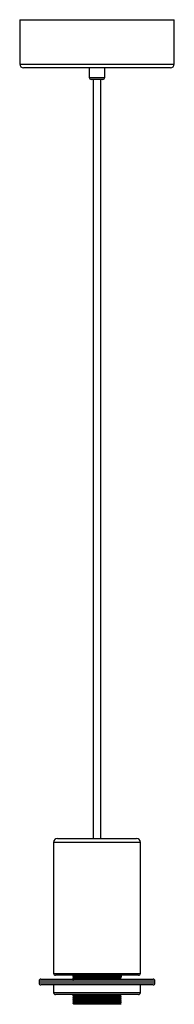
# Paper-space layout '_Posterior' of a CAD drawing. Header units: millimetres. Extents: x -40 to 40, y -486 to 25.
import ezdxf

# ---------------------------------------------------------------- set-up
doc = ezdxf.new("R2010")
doc.units = ezdxf.units.MM

psp = doc.layouts.new('_Posterior')

# ---------------------------------------------------------------- linework, layer by layer
at = {"color": 7, "linetype": 'Continuous', "lineweight": 25}
for p, q in [((-40, 25), (-40, 2)), ((-40, 25), (40, 25)), ((40, 2), (40, 25)), ((38, 0), (-38, 0)), ((-4, 0), (-4, -5)), ((4, -5), (4, 0)), ((3, -6), (-3, -6)), ((-2, -6), (-2, -400)), ((2, -400), (2, -6)), ((-22.5, -402), (-22.5, -470)), ((-20.5, -400), (20.5, -400)), ((22.5, -470), (22.5, -402)), ((-30, -474), (-30, -475)), ((-29, -473), (29, -473)), ((21.5, -471), (-21.5, -471)), ((-12.5, -471), (-12.5, -471.5)), ((-12.5, -472.38), (-12.5, -472.5)), ((-11.96, -471.81), (-11.96, -472.06)), ((-11.96, -472.81), (-11.96, -473.06)), ((11.96, -471.56), (11.96, -471.31)), ((12.5, -471.87), (11.96, -471.56)), ((11.96, -472.56), (11.96, -472.31)), ((12.5, -471), (12.5, -472)), ((12.5, -473), (12.5, -472.87)), ((30, -475), (30, -474)), ((29, -476), (-29, -476)), ((-22.5, -476), (-22.5, -480)), ((22.5, -480), (22.5, -476)), ((21.5, -481), (-21.5, -481)), ((-12.5, -481.38), (-12.5, -481.5)), ((-12.5, -482.38), (-12.5, -482.5)), ((-12.5, -483.38), (-12.5, -483.5)), ((-12.5, -484.38), (-12.5, -484.5)), ((-12.5, -485.38), (-12.5, -485.5)), ((-11.96, -481.81), (-11.96, -482.06)), ((-11.96, -482.81), (-11.96, -483.06)), ((-11.96, -483.81), (-11.96, -484.06)), ((-11.96, -484.81), (-11.96, -485.06)), ((11.96, -481.56), (11.96, -481.31)), ((11.96, -482.56), (11.96, -482.31)), ((11.96, -483.56), (11.96, -483.31)), ((11.96, -484.56), (11.96, -484.31)), ((11.96, -485.56), (11.96, -485.31)), ((12.5, -482), (12.5, -481.87)), ((12.5, -483), (12.5, -482.87)), ((12.5, -484), (12.5, -483.87)), ((12.5, -485), (12.5, -484.87)), ((-11.96, -485.81), (-11.96, -486.06)), ((12.5, -486), (8.84, -486))]:
    psp.add_line(p, q, dxfattribs=at)
at = {"color": 8, "linetype": 'Continuous', "lineweight": 25}
for p, q in [((-40, 2), (40, 2)), ((-4, -5), (4, -5)), ((22.5, -402), (-22.5, -402)), ((-22.5, -470), (22.5, -470)), ((30, -474), (-30, -474)), ((-30, -475), (30, -475)), ((-22.5, -480), (22.5, -480))]:
    psp.add_line(p, q, dxfattribs=at)
at = {"color": 7, "linetype": 'Continuous', "lineweight": 25}
for centre, radius, start, end in [((-38, 2), 2, 180, 270), ((38, 2), 2, 270, 0), ((-3, -5), 1, 180, 270), ((3, -5), 1, 270, 0), ((-20.5, -402), 2, 90, 180), ((20.5, -402), 2, 0, 90), ((-21.5, -470), 1, 180, 270), ((21.5, -470), 1, 270, 0), ((-29, -474), 1, 90, 180), ((-29, -475), 1, 180, 270), ((29, -474), 1, 360, 90), ((29, -475), 1, 270, 360), ((-21.5, -480), 1, 180, 270), ((21.5, -480), 1, 270, 360)]:
    psp.add_arc(centre, radius, start, end, dxfattribs=at)
for points, knots in [([(12.33, -471.02), (12.27, -471.02), (12.12, -471.05), (10.93, -471.08), (8.95, -471.12), (6.32, -471.17), (3.27, -471.21), (0, -471.25), (-3.27, -471.29), (-6.32, -471.33), (-8.94, -471.38), (-10.97, -471.42), (-12.16, -471.46), (-12.64, -471.49), (-12.48, -471.5), (-12.47, -471.5)], [0, 0, 0, 0, 0.050695, 0.137314, 0.222455, 0.307596, 0.394216, 0.479357, 0.564498, 0.651117, 0.736258, 0.821399, 0.908019, 0.99316, 1, 1, 1, 1]), ([(12.5, -472), (12.42, -472.01), (12.25, -472.04), (10.94, -472.08), (8.94, -472.13), (6.32, -472.17), (3.27, -472.21), (0, -472.25), (-3.27, -472.29), (-6.32, -472.33), (-8.94, -472.38), (-10.97, -472.42), (-12.16, -472.46), (-12.64, -472.49), (-12.48, -472.5), (-12.47, -472.5)], [0, 0, 0, 0, 0.082306, 0.166041, 0.248347, 0.330653, 0.414388, 0.496694, 0.579, 0.662735, 0.745041, 0.827347, 0.911082, 0.993388, 1, 1, 1, 1]), ([(-12.5, -471.5), (-12.41, -471.56), (-12.23, -471.66), (-12.05, -471.76), (-11.96, -471.81)], [0, 0, 0, 0, 0.502613, 1, 1, 1, 1]), ([(12.5, -471.87), (12.5, -471.88), (12.42, -471.89), (12.11, -471.92), (11.87, -471.93), (11.23, -471.95), (10.84, -471.96), (9.92, -471.98), (9.4, -471.99), (8.28, -472.01), (7.65, -472.02), (6.28, -472.04), (5.55, -472.05), (4.02, -472.07), (3.22, -472.08), (1.61, -472.11), (0.8, -472.12), (-0.8, -472.13), (-1.61, -472.14), (-3.22, -472.17), (-4.02, -472.18), (-5.55, -472.2), (-6.28, -472.21), (-7.65, -472.23), (-8.28, -472.24), (-9.4, -472.26), (-9.92, -472.27), (-10.84, -472.29), (-11.23, -472.3), (-11.87, -472.32), (-12.11, -472.33), (-12.42, -472.36), (-12.5, -472.37), (-12.5, -472.38)], [0, 0, 0, 0, 0.0625, 0.0625, 0.125, 0.125, 0.1875, 0.1875, 0.25, 0.25, 0.3125, 0.3125, 0.375, 0.375, 0.4375, 0.4375, 0.5, 0.5, 0.5625, 0.5625, 0.625, 0.625, 0.6875, 0.6875, 0.75, 0.75, 0.8125, 0.8125, 0.875, 0.875, 0.9375, 0.9375, 1, 1, 1, 1]), ([(-11.96, -472.06), (-12.05, -472.11), (-12.23, -472.22), (-12.41, -472.32), (-12.5, -472.37)], [0, 0, 0, 0, 0.499998, 1, 1, 1, 1]), ([(-12.5, -472.5), (-12.41, -472.56), (-12.23, -472.66), (-12.05, -472.76), (-11.96, -472.81)], [0, 0, 0, 0, 0.502613, 1, 1, 1, 1]), ([(-11.96, -473.06), (-12.05, -473.11), (-12.23, -473.22), (-12.41, -473.32), (-12.5, -473.37)], [0, 0, 0, 0, 0.499998, 1, 1, 1, 1]), ([(11.8, -471.33), (11.74, -471.34), (11.59, -471.36), (10.45, -471.4), (8.56, -471.44), (6.05, -471.48), (3.13, -471.52), (0, -471.56), (-3.13, -471.6), (-6.05, -471.65), (-8.55, -471.69), (-10.47, -471.73), (-11.72, -471.77), (-11.88, -471.8), (-11.96, -471.81)], [0, 0, 0, 0, 0.051037, 0.138254, 0.223982, 0.30971, 0.396926, 0.482654, 0.568382, 0.655599, 0.741327, 0.827055, 0.914272, 1, 1, 1, 1]), ([(11.8, -472.33), (11.74, -472.34), (11.59, -472.36), (10.45, -472.4), (8.56, -472.44), (6.05, -472.48), (3.13, -472.52), (0, -472.56), (-3.13, -472.6), (-6.05, -472.65), (-8.55, -472.69), (-10.47, -472.73), (-11.72, -472.77), (-11.88, -472.8), (-11.96, -472.81)], [0, 0, 0, 0, 0.051037, 0.138254, 0.223982, 0.30971, 0.396926, 0.482654, 0.568382, 0.655599, 0.741327, 0.827055, 0.914272, 1, 1, 1, 1]), ([(11.96, -471.56), (11.88, -471.58), (11.72, -471.6), (10.47, -471.65), (8.55, -471.69), (6.05, -471.73), (3.13, -471.77), (0, -471.81), (-3.13, -471.85), (-6.05, -471.9), (-8.56, -471.94), (-10.46, -471.98), (-11.7, -472.02), (-11.85, -472.05), (-11.93, -472.06)], [0, 0, 0, 0, 0.083407, 0.168263, 0.251671, 0.335078, 0.419934, 0.503341, 0.586749, 0.671604, 0.755012, 0.838419, 0.923275, 1, 1, 1, 1]), ([(11.96, -472.56), (11.88, -472.58), (11.72, -472.6), (10.47, -472.65), (8.55, -472.69), (6.05, -472.73), (3.13, -472.77), (0, -472.81), (-3.13, -472.85), (-6.06, -472.9), (-8.53, -472.94), (-10.22, -472.97), (-10.77, -472.99), (-10.95, -473)], [0, 0, 0, 0, 0.09469, 0.191024, 0.285714, 0.380404, 0.476739, 0.571429, 0.666119, 0.762453, 0.857143, 0.951833, 1, 1, 1, 1]), ([(12.33, -472.86), (12.4, -472.86), (12.65, -472.88), (12.17, -472.92), (10.99, -472.96), (9.55, -472.99), (8.84, -473)], [0, 0, 0, 0, 0.118232, 0.410463, 0.707769, 1, 1, 1, 1]), ([(11.89, -471.33), (11.98, -471.28), (12.16, -471.17), (12.34, -471.07), (12.43, -471.02)], [0, 0, 0, 0, 0.5, 1, 1, 1, 1]), ([(11.89, -472.33), (11.98, -472.28), (12.16, -472.17), (12.34, -472.07), (12.43, -472.02)], [0, 0, 0, 0, 0.5, 1, 1, 1, 1]), ([(12.43, -472.86), (12.34, -472.81), (12.16, -472.7), (11.98, -472.6), (11.89, -472.55)], [0, 0, 0, 0, 0.5, 1, 1, 1, 1]), ([(12.33, -481.02), (12.27, -481.02), (12.12, -481.05), (10.93, -481.08), (8.95, -481.12), (6.32, -481.17), (3.27, -481.21), (0, -481.25), (-3.27, -481.29), (-6.32, -481.33), (-8.94, -481.38), (-10.97, -481.42), (-12.16, -481.46), (-12.64, -481.49), (-12.48, -481.5), (-12.47, -481.5)], [0, 0, 0, 0, 0.050695, 0.137314, 0.222455, 0.307596, 0.394216, 0.479357, 0.564498, 0.651117, 0.736258, 0.821399, 0.908019, 0.99316, 1, 1, 1, 1]), ([(12.33, -482.02), (12.27, -482.02), (12.12, -482.05), (10.93, -482.08), (8.95, -482.13), (6.32, -482.17), (3.27, -482.21), (0, -482.25), (-3.27, -482.29), (-6.32, -482.33), (-8.94, -482.38), (-10.97, -482.42), (-12.16, -482.46), (-12.64, -482.49), (-12.48, -482.5), (-12.47, -482.5)], [0, 0, 0, 0, 0.050695, 0.137314, 0.222455, 0.307596, 0.394216, 0.479357, 0.564498, 0.651117, 0.736258, 0.821399, 0.908019, 0.99316, 1, 1, 1, 1]), ([(12.5, -483), (12.42, -483.01), (12.25, -483.04), (10.94, -483.08), (8.94, -483.13), (6.32, -483.17), (3.27, -483.21), (0, -483.25), (-3.27, -483.29), (-6.32, -483.33), (-8.94, -483.38), (-10.97, -483.42), (-12.16, -483.46), (-12.64, -483.49), (-12.48, -483.5), (-12.47, -483.5)], [0, 0, 0, 0, 0.082306, 0.166041, 0.248347, 0.330653, 0.414388, 0.496694, 0.579, 0.662735, 0.745041, 0.827347, 0.911082, 0.993388, 1, 1, 1, 1]), ([(12.33, -484.02), (12.27, -484.02), (12.12, -484.05), (10.93, -484.08), (8.95, -484.13), (6.32, -484.17), (3.27, -484.21), (0, -484.25), (-3.27, -484.29), (-6.32, -484.33), (-8.94, -484.38), (-10.97, -484.42), (-12.16, -484.46), (-12.64, -484.49), (-12.48, -484.5), (-12.47, -484.5)], [0, 0, 0, 0, 0.050695, 0.137314, 0.222455, 0.307596, 0.394216, 0.479357, 0.564498, 0.651117, 0.736258, 0.821399, 0.908019, 0.99316, 1, 1, 1, 1]), ([(12.33, -485.02), (12.27, -485.02), (12.12, -485.05), (10.93, -485.08), (8.95, -485.13), (6.32, -485.17), (3.27, -485.21), (0, -485.25), (-3.27, -485.29), (-6.32, -485.33), (-8.94, -485.38), (-10.97, -485.42), (-12.16, -485.46), (-12.64, -485.49), (-12.48, -485.5), (-12.47, -485.5)], [0, 0, 0, 0, 0.050695, 0.137314, 0.222455, 0.307596, 0.394216, 0.479357, 0.564498, 0.651117, 0.736258, 0.821399, 0.908019, 0.99316, 1, 1, 1, 1]), ([(8.84, -481), (7.99, -481.01), (7, -481.03), (4.81, -481.06), (3.62, -481.08), (1.81, -481.1), (1.2, -481.11), (0.3, -481.12), (0, -481.12), (-0.6, -481.13), (-0.9, -481.14), (-2.42, -481.16), (-3.63, -481.17), (-5.93, -481.2), (-7.01, -481.22), (-8.18, -481.24), (-8.41, -481.24), (-8.84, -481.25), (-9.05, -481.25), (-9.66, -481.26), (-10.04, -481.27), (-11.07, -481.3), (-11.61, -481.31), (-12.32, -481.34), (-12.5, -481.36), (-12.5, -481.38)], [0, 0, 0, 0, 0.125, 0.125, 0.25, 0.25, 0.3125, 0.3125, 0.34375, 0.34375, 0.375, 0.375, 0.5, 0.5, 0.625, 0.625, 0.65625, 0.65625, 0.6875, 0.6875, 0.75, 0.75, 0.875, 0.875, 1, 1, 1, 1]), ([(-11.96, -481.06), (-12.05, -481.11), (-12.23, -481.22), (-12.41, -481.32), (-12.5, -481.37)], [0, 0, 0, 0, 0.499998, 1, 1, 1, 1]), ([(-12.5, -481.5), (-12.41, -481.56), (-12.23, -481.66), (-12.05, -481.76), (-11.96, -481.81)], [0, 0, 0, 0, 0.502613, 1, 1, 1, 1]), ([(12.33, -481.86), (12.4, -481.86), (12.65, -481.88), (12.18, -481.92), (10.96, -481.96), (8.94, -482), (6.32, -482.04), (3.27, -482.08), (0, -482.13), (-3.27, -482.17), (-6.32, -482.21), (-8.94, -482.25), (-10.94, -482.29), (-12.25, -482.33), (-12.42, -482.36), (-12.5, -482.38)], [0, 0, 0, 0, 0.0324339, 0.1126005, 0.1941589, 0.2743255, 0.354492, 0.4360504, 0.516217, 0.5963835, 0.677942, 0.7581085, 0.838275, 0.9198335, 1, 1, 1, 1]), ([(-11.96, -482.06), (-12.05, -482.11), (-12.23, -482.22), (-12.41, -482.32), (-12.5, -482.37)], [0, 0, 0, 0, 0.499998, 1, 1, 1, 1]), ([(-12.5, -482.5), (-12.41, -482.56), (-12.23, -482.66), (-12.05, -482.76), (-11.96, -482.81)], [0, 0, 0, 0, 0.502613, 1, 1, 1, 1]), ([(12.33, -482.86), (12.4, -482.86), (12.65, -482.88), (12.18, -482.92), (10.96, -482.96), (8.94, -483), (6.32, -483.04), (3.27, -483.08), (0, -483.13), (-3.27, -483.17), (-6.32, -483.21), (-8.94, -483.25), (-10.94, -483.29), (-12.25, -483.33), (-12.42, -483.36), (-12.5, -483.38)], [0, 0, 0, 0, 0.032434, 0.1126, 0.194159, 0.274325, 0.354492, 0.43605, 0.516217, 0.596383, 0.677942, 0.758108, 0.838275, 0.919833, 1, 1, 1, 1]), ([(-11.96, -483.06), (-12.05, -483.11), (-12.23, -483.22), (-12.41, -483.32), (-12.5, -483.37)], [0, 0, 0, 0, 0.499998, 1, 1, 1, 1]), ([(-12.5, -483.5), (-12.41, -483.56), (-12.23, -483.66), (-12.05, -483.76), (-11.96, -483.81)], [0, 0, 0, 0, 0.502613, 1, 1, 1, 1]), ([(12.33, -483.86), (12.4, -483.86), (12.65, -483.88), (12.18, -483.92), (10.96, -483.96), (8.94, -484), (6.32, -484.04), (3.27, -484.08), (0, -484.13), (-3.27, -484.17), (-6.32, -484.21), (-8.94, -484.25), (-10.94, -484.29), (-12.25, -484.33), (-12.42, -484.36), (-12.5, -484.38)], [0, 0, 0, 0, 0.032434, 0.1126, 0.194159, 0.274325, 0.354492, 0.43605, 0.516217, 0.596383, 0.677942, 0.758108, 0.838275, 0.919833, 1, 1, 1, 1]), ([(-11.96, -484.06), (-12.05, -484.11), (-12.23, -484.22), (-12.41, -484.32), (-12.5, -484.37)], [0, 0, 0, 0, 0.499998, 1, 1, 1, 1]), ([(-12.5, -484.5), (-12.41, -484.56), (-12.23, -484.66), (-12.05, -484.76), (-11.96, -484.81)], [0, 0, 0, 0, 0.502613, 1, 1, 1, 1]), ([(12.33, -484.86), (12.4, -484.86), (12.65, -484.88), (12.18, -484.92), (10.96, -484.96), (8.94, -485), (6.32, -485.04), (3.27, -485.08), (0, -485.13), (-3.27, -485.17), (-6.32, -485.21), (-8.94, -485.25), (-10.94, -485.29), (-12.25, -485.33), (-12.42, -485.36), (-12.5, -485.38)], [0, 0, 0, 0, 0.032434, 0.1126, 0.194159, 0.274325, 0.354492, 0.43605, 0.516217, 0.596383, 0.677942, 0.758108, 0.838275, 0.919833, 1, 1, 1, 1]), ([(-11.96, -485.06), (-12.05, -485.11), (-12.23, -485.22), (-12.41, -485.32), (-12.5, -485.37)], [0, 0, 0, 0, 0.499998, 1, 1, 1, 1]), ([(-12.5, -485.5), (-12.41, -485.56), (-12.23, -485.66), (-12.05, -485.76), (-11.96, -485.81)], [0, 0, 0, 0, 0.502613, 1, 1, 1, 1]), ([(11.8, -481.33), (11.74, -481.34), (11.59, -481.36), (10.45, -481.4), (8.56, -481.44), (6.05, -481.48), (3.13, -481.52), (0, -481.56), (-3.13, -481.6), (-6.05, -481.65), (-8.55, -481.69), (-10.47, -481.73), (-11.72, -481.77), (-11.88, -481.8), (-11.96, -481.81)], [0, 0, 0, 0, 0.051037, 0.138254, 0.223982, 0.30971, 0.396926, 0.482654, 0.568382, 0.655599, 0.741327, 0.827055, 0.914272, 1, 1, 1, 1]), ([(11.8, -482.33), (11.74, -482.34), (11.59, -482.36), (10.45, -482.4), (8.56, -482.44), (6.05, -482.48), (3.13, -482.52), (0, -482.56), (-3.13, -482.6), (-6.05, -482.65), (-8.55, -482.69), (-10.47, -482.73), (-11.72, -482.77), (-11.88, -482.8), (-11.96, -482.81)], [0, 0, 0, 0, 0.051037, 0.138254, 0.223982, 0.30971, 0.396926, 0.482654, 0.568382, 0.655599, 0.741327, 0.827055, 0.914272, 1, 1, 1, 1]), ([(11.8, -483.33), (11.74, -483.34), (11.59, -483.36), (10.45, -483.4), (8.56, -483.44), (6.05, -483.48), (3.13, -483.52), (0, -483.56), (-3.13, -483.6), (-6.05, -483.65), (-8.55, -483.69), (-10.47, -483.73), (-11.72, -483.77), (-11.88, -483.8), (-11.96, -483.81)], [0, 0, 0, 0, 0.051037, 0.138254, 0.223982, 0.30971, 0.396926, 0.482654, 0.568382, 0.655599, 0.741327, 0.827055, 0.914272, 1, 1, 1, 1]), ([(11.8, -484.33), (11.74, -484.34), (11.59, -484.36), (10.45, -484.4), (8.56, -484.44), (6.05, -484.48), (3.13, -484.52), (0, -484.56), (-3.13, -484.6), (-6.05, -484.65), (-8.55, -484.69), (-10.47, -484.73), (-11.72, -484.77), (-11.88, -484.8), (-11.96, -484.81)], [0, 0, 0, 0, 0.051037, 0.138254, 0.223982, 0.30971, 0.396926, 0.482654, 0.568382, 0.655599, 0.741327, 0.827055, 0.914272, 1, 1, 1, 1]), ([(11.8, -485.33), (11.74, -485.34), (11.59, -485.36), (10.45, -485.4), (8.56, -485.44), (6.05, -485.48), (3.13, -485.52), (0, -485.56), (-3.13, -485.6), (-6.05, -485.65), (-8.55, -485.69), (-10.47, -485.73), (-11.72, -485.77), (-11.88, -485.8), (-11.96, -485.81)], [0, 0, 0, 0, 0.051037, 0.138254, 0.223982, 0.30971, 0.396926, 0.482654, 0.568382, 0.655599, 0.741327, 0.827055, 0.914272, 1, 1, 1, 1]), ([(-10.95, -481), (-11.18, -481.01), (-11.81, -481.03), (-11.88, -481.05), (-11.93, -481.06)], [0, 0, 0, 0, 0.356079, 1, 1, 1, 1]), ([(11.96, -481.56), (11.88, -481.58), (11.72, -481.6), (10.47, -481.65), (8.55, -481.69), (6.05, -481.73), (3.13, -481.77), (0, -481.81), (-3.13, -481.85), (-6.05, -481.9), (-8.56, -481.94), (-10.46, -481.98), (-11.7, -482.02), (-11.85, -482.05), (-11.93, -482.06)], [0, 0, 0, 0, 0.083407, 0.168263, 0.251671, 0.335078, 0.419934, 0.503341, 0.586749, 0.671604, 0.755012, 0.838419, 0.923275, 1, 1, 1, 1]), ([(11.96, -482.56), (11.88, -482.58), (11.72, -482.6), (10.47, -482.65), (8.55, -482.69), (6.05, -482.73), (3.13, -482.77), (0, -482.81), (-3.13, -482.85), (-6.05, -482.9), (-8.56, -482.94), (-10.46, -482.98), (-11.7, -483.02), (-11.85, -483.05), (-11.93, -483.06)], [0, 0, 0, 0, 0.083407, 0.168263, 0.251671, 0.335078, 0.419934, 0.503341, 0.586749, 0.671604, 0.755012, 0.838419, 0.923275, 1, 1, 1, 1]), ([(11.96, -483.56), (11.88, -483.58), (11.72, -483.6), (10.47, -483.65), (8.55, -483.69), (6.05, -483.73), (3.13, -483.77), (0, -483.81), (-3.13, -483.85), (-6.05, -483.9), (-8.56, -483.94), (-10.46, -483.98), (-11.7, -484.02), (-11.85, -484.05), (-11.93, -484.06)], [0, 0, 0, 0, 0.083407, 0.168263, 0.251671, 0.335078, 0.419934, 0.503341, 0.586749, 0.671604, 0.755012, 0.838419, 0.923275, 1, 1, 1, 1]), ([(11.96, -484.56), (11.88, -484.58), (11.72, -484.6), (10.47, -484.65), (8.55, -484.69), (6.05, -484.73), (3.13, -484.77), (0, -484.81), (-3.13, -484.85), (-6.05, -484.9), (-8.56, -484.94), (-10.46, -484.98), (-11.7, -485.02), (-11.85, -485.05), (-11.93, -485.06)], [0, 0, 0, 0, 0.083407, 0.168263, 0.251671, 0.335078, 0.419934, 0.503341, 0.586749, 0.671604, 0.755012, 0.838419, 0.923275, 1, 1, 1, 1]), ([(11.89, -481.33), (11.98, -481.28), (12.16, -481.17), (12.34, -481.07), (12.43, -481.02)], [0, 0, 0, 0, 0.5, 1, 1, 1, 1]), ([(12.43, -481.86), (12.34, -481.81), (12.16, -481.7), (11.98, -481.6), (11.89, -481.55)], [0, 0, 0, 0, 0.5, 1, 1, 1, 1]), ([(11.89, -482.33), (11.98, -482.28), (12.16, -482.17), (12.34, -482.07), (12.43, -482.02)], [0, 0, 0, 0, 0.5, 1, 1, 1, 1]), ([(12.43, -482.86), (12.34, -482.81), (12.16, -482.7), (11.98, -482.6), (11.89, -482.55)], [0, 0, 0, 0, 0.5, 1, 1, 1, 1]), ([(11.89, -483.33), (11.98, -483.28), (12.16, -483.17), (12.34, -483.07), (12.43, -483.02)], [0, 0, 0, 0, 0.5, 1, 1, 1, 1]), ([(12.43, -483.86), (12.34, -483.81), (12.16, -483.7), (11.98, -483.6), (11.89, -483.55)], [0, 0, 0, 0, 0.5000003, 1, 1, 1, 1]), ([(11.89, -484.33), (11.98, -484.28), (12.16, -484.17), (12.34, -484.07), (12.43, -484.02)], [0, 0, 0, 0, 0.5, 1, 1, 1, 1]), ([(12.43, -484.86), (12.34, -484.81), (12.16, -484.7), (11.98, -484.6), (11.89, -484.55)], [0, 0, 0, 0, 0.5, 1, 1, 1, 1]), ([(11.89, -485.33), (11.98, -485.28), (12.16, -485.17), (12.34, -485.07), (12.43, -485.02)], [0, 0, 0, 0, 0.5, 1, 1, 1, 1]), ([(-11.05, -486), (-11.11, -486), (-11.3, -486), (-11.65, -486), (-11.88, -486), (-11.97, -486), (-11.95, -486), (-11.95, -486)], [0, 0, 0, 0, 0.106561, 0.319824, 0.743006, 0.954047, 1, 1, 1, 1]), ([(11.96, -485.56), (11.96, -485.57), (11.9, -485.58), (11.67, -485.6), (11.5, -485.61), (11.03, -485.63), (10.74, -485.64), (10.06, -485.65), (9.66, -485.66), (9.02, -485.68), (8.79, -485.68), (8.32, -485.69), (8.08, -485.69), (7.31, -485.71), (6.76, -485.72), (5.57, -485.74), (4.95, -485.74), (3.65, -485.76), (2.98, -485.77), (1.64, -485.79), (0.96, -485.8), (-0.05, -485.81), (-0.38, -485.82), (-1.06, -485.83), (-1.39, -485.83), (-2.41, -485.84), (-3.08, -485.85), (-4.4, -485.87), (-5.04, -485.88), (-6.26, -485.9), (-6.84, -485.91), (-7.64, -485.92), (-7.9, -485.93), (-8.39, -485.94), (-8.63, -485.94), (-9.31, -485.95), (-9.72, -485.96), (-10.46, -485.98), (-10.78, -485.99), (-11.05, -486)], [0, 0, 0, 0, 0.0625, 0.0625, 0.125, 0.125, 0.1875, 0.1875, 0.25, 0.25, 0.28125, 0.28125, 0.3125, 0.3125, 0.375, 0.375, 0.4375, 0.4375, 0.5, 0.5, 0.5625, 0.5625, 0.59375, 0.59375, 0.625, 0.625, 0.6875, 0.6875, 0.75, 0.75, 0.8125, 0.8125, 0.84375, 0.84375, 0.875, 0.875, 0.9375, 0.9375, 1, 1, 1, 1]), ([(8.84, -486), (8.47, -486), (8.09, -486), (7.28, -486), (6.87, -486), (6, -486), (5.56, -486), (4.64, -486), (4.16, -486), (2.71, -486), (1.73, -486), (0.23, -486), (-0.28, -486), (-1.27, -486), (-1.77, -486), (-2.74, -486), (-3.22, -486), (-3.93, -486), (-4.17, -486), (-4.63, -486), (-4.86, -486), (-5.98, -486), (-6.82, -486), (-8.36, -486), (-9.04, -486), (-9.91, -486), (-10.18, -486), (-10.66, -486), (-10.87, -486), (-11.05, -486)], [0, 0, 0, 0, 0.0625, 0.0625, 0.125, 0.125, 0.1875, 0.1875, 0.25, 0.25, 0.375, 0.375, 0.4375, 0.4375, 0.5, 0.5, 0.5625, 0.5625, 0.59375, 0.59375, 0.625, 0.625, 0.75, 0.75, 0.875, 0.875, 0.9375, 0.9375, 1, 1, 1, 1]), ([(12.33, -485.86), (12.4, -485.86), (12.65, -485.88), (12.17, -485.92), (10.99, -485.96), (9.55, -485.99), (8.84, -486)], [0, 0, 0, 0, 0.118232, 0.410463, 0.707769, 1, 1, 1, 1]), ([(12.43, -485.86), (12.34, -485.81), (12.16, -485.7), (11.98, -485.6), (11.89, -485.55)], [0, 0, 0, 0, 0.5, 1, 1, 1, 1])]:
    psp.add_open_spline(points, degree=3, knots=knots, dxfattribs=at)

doc.saveas('drawing.dxf')
